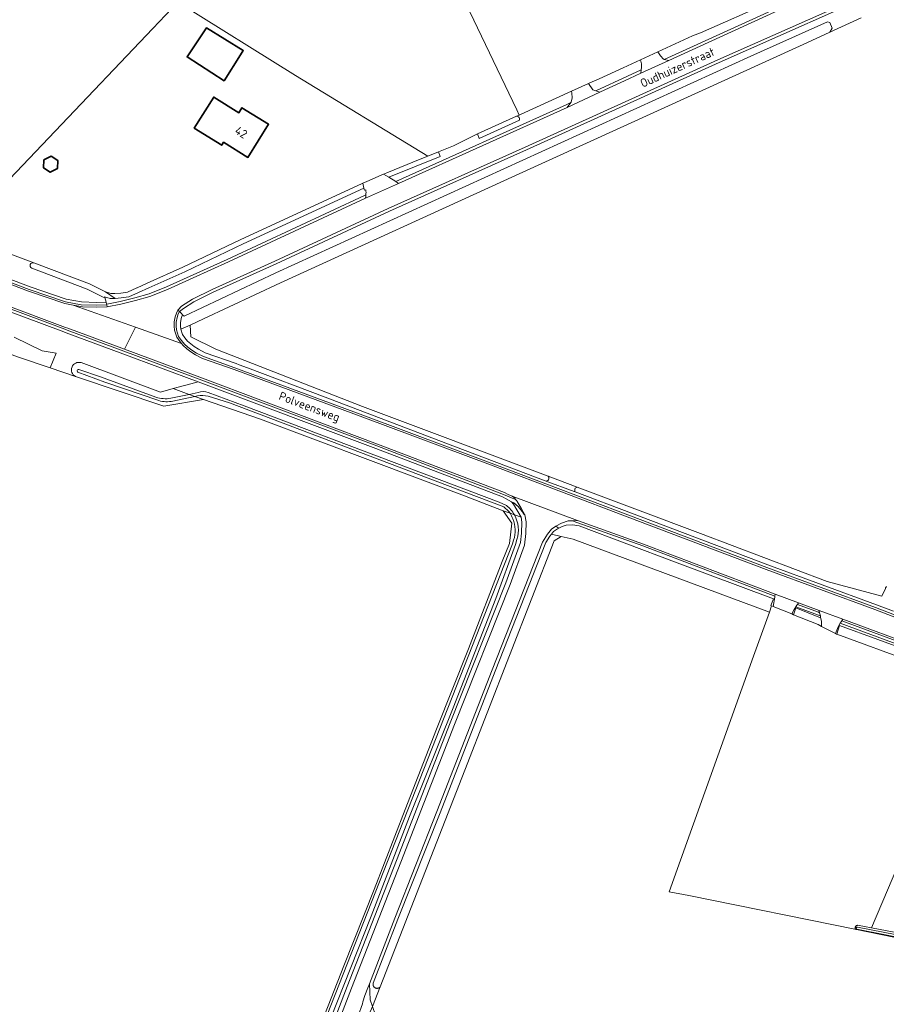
# Model space of a CAD drawing. Extents: x 199200 to 204075, y 460125 to 464703.
# Tile 92 of 174: x 201631 to 201813, y 463666 to 463873. Entities that reach past the tile are written whole.
import ezdxf
from ezdxf.enums import TextEntityAlignment as Align

# ---------------------------------------------------------------- set-up
doc = ezdxf.new("R2010")
doc.units = 0
for name, color, linetype, lineweight in [('B-WE-GR-GRAS-GV', 60, 'Continuous', 13), ('B-WE-OG-BEBOUWING-GV', 7, 'Continuous', 35), ('B-WE-OG-BEBOUWING-T18', 10, 'Continuous', 18), ('B-WE-OG-TERREIN_CULTUURSCHEIDING-GV', 7, 'Continuous', 18), ('B-WE-OG-TERREIN_ERF-GV', 7, 'Continuous', 18), ('B-WE-OG-TOPOGRAFIE-T18', 10, 'Continuous', 18), ('B-WE-OG-WATER_GREPPEL-GV', 160, 'Continuous', 18), ('B-WE-OG-WATER_SLOOT-GV', 120, 'Continuous', 18), ('B-WE-OG-WEG-GV', 7, 'Continuous', 18), ('B-WE-VH-VERHARDING_ASFALT-GV', 252, 'Continuous', 18), ('B-WE-VH-VERHARDING_BETONSTRAATSTEEN-GV', 252, 'Continuous', 18), ('B-WE-VH-VERHARDING_FUNDERING_ZAND-GV', 7, 'Continuous', 18), ('B-WE-VH-VERHARDING_GRASBETONSTEEN-GV', 70, 'Continuous', 18)]:
    doc.layers.add(name, color=color, linetype=linetype, lineweight=lineweight)
doc.styles.add('NLCS-ISO-M1000-T18', font='NLCS-ISO.ttf', dxfattribs={"height": 1.8})

msp = doc.modelspace()

# ---------------------------------------------------------------- linework, layer by layer
at = {"layer": 'B-WE-GR-GRAS-GV', "flags": 128}
for points in [[(201624.01, 463899.327), (201618.609, 463892.133), (201615.73, 463894.35), (201610.305, 463888.167), (201594.946, 463870.48), (201579.459, 463852.914), (201577.545, 463850.761), (201576.115, 463848.673), (201576.788, 463847.971), (201577.872, 463846.84), (201581.578, 463843.302), (201585.097, 463840.519), (201587.963, 463839.01), (201591.91, 463837.648), (201598.162, 463835.204), (201612.333, 463829.436), (201617.347, 463827.536), (201658.465, 463870.671), (201662.482, 463874.886), (201655.213, 463879.39), (201655.764, 463880.117), (201647.95, 463884.748), (201647.553, 463884.312)], [(201881.506, 463667.801), (201882.195, 463669.966), (201882.965, 463673.381), (201888.89, 463688.711), (201894.725, 463707.569), (201894.726, 463707.863), (201894.713, 463707.922), (201893.612, 463708.428), (201883.399, 463712.074), (201869.901, 463717.244), (201847.003, 463725.86), (201830.941, 463732.012), (201809.551, 463681.694), (201845.081, 463674.956)]]:
    msp.add_lwpolyline(points, close=True, dxfattribs=at)
for points in [[(201663.742, 463876.207), (201688.504, 463860.777), (201716.276, 463843.828), (201718.538, 463844.737), (201721.688, 463846.002), (201726.765, 463848.561), (201734.938, 463852.256), (201735.479, 463852.501), (201734.985, 463853.57), (201717.721, 463889.725)], [(201642.22, 463797.58), (201636.915, 463799.364), (201630.484, 463801.526), (201573.731, 463821.925), (201554.679, 463830.311), (201544.916, 463835.121), (201503.245, 463866.534), (201489.514, 463874.154), (201481.812, 463875.867), (201473.324, 463876.588), (201466.595, 463877.159)], [(201807.396, 463872.96), (201800.798, 463869.912), (201795.185, 463867.319), (201734.728, 463839.802), (201685.317, 463817.246), (201669.177, 463809.706), (201666.323, 463808.362), (201666.505, 463805.884), (201671.734, 463803.319), (201702.577, 463791.289), (201741.6, 463776.61), (201747.684, 463774.322), (201773.618, 463764.566), (201800.206, 463754.522), (201811.722, 463751.431), (201812.468, 463753.044), (201812.492, 463753.091), (201812.532, 463753.162), (201812.575, 463753.23), (201812.621, 463753.296), (201812.671, 463753.36), (201812.723, 463753.421)], [(201679.84, 463626.399), (201685.043, 463639.87), (201691.93, 463656.585), (201698.637, 463673.745), (201705.045, 463689.787), (201711.571, 463706.582), (201718.133, 463723.488), (201724.831, 463740.347), (201731.92, 463758.673), (201733.471, 463762.487), (201733.935, 463766.765), (201732.116, 463769.346), (201724.014, 463772.518), (201704.261, 463779.925), (201681.155, 463788.614), (201669.182, 463792.727), (201660.803, 463791.333), (201642.22, 463797.58)], [(201880.828, 463666.112), (201806.373, 463681.34), (201771.183, 463688.537), (201767.029, 463689.316), (201784.789, 463738.833), (201788.105, 463748.076), (201746.841, 463763.414), (201744.328, 463763.943), (201742.872, 463763.017), (201724.087, 463714.863), (201706.307, 463669.33), (201704.689, 463665.188), (201705.314, 463663.362), (201706.693, 463661.703), (201709.013, 463659.834), (201709.708, 463659.658), (201720.283, 463657.3), (201734.373, 463654.435), (201751.404, 463650.893), (201762.239, 463648.705), (201765.29, 463647.983), (201818.458, 463635.459)]]:
    msp.add_lwpolyline(points, dxfattribs=at)
at = {"layer": 'B-WE-OG-BEBOUWING-GV', "flags": 128}
for points in [[(201673.516, 463859.666), (201676.934, 463865.142), (201677.5, 463866.048), (201669.805, 463870.799), (201665.693, 463864.72)], [(201667.219, 463849.745), (201672.981, 463846.149), (201673.373, 463846.777), (201678.484, 463843.588), (201682.829, 463850.552), (201677.228, 463854.047), (201676.572, 463852.995), (201671.299, 463856.285)], [(201637.113, 463843.83), (201635.621, 463843.069), (201635.534, 463841.396), (201636.939, 463840.484), (201638.432, 463841.245), (201638.519, 463842.918)]]:
    msp.add_lwpolyline(points, close=True, dxfattribs=at)
at = {"layer": 'B-WE-OG-TERREIN_CULTUURSCHEIDING-GV', "flags": 128}
for points in [[(201815.181, 463880.308), (201777.525, 463863.555), (201737.035, 463845.201), (201737.032, 463845.199), (201708.213, 463832.287), (201684.405, 463821.24), (201684.398, 463821.237), (201671.207, 463815.31), (201667.134, 463813.274), (201664.933, 463811.863), (201664.072, 463811.213), (201664.221, 463811.064), (201664.519, 463810.767), (201664.742, 463810.543), (201665.063, 463810.223), (201684.329, 463819.361), (201784.207, 463864.902), (201800.338, 463872.11), (201800.764, 463871.935), (201801.316, 463870.776), (201800.798, 463869.912), (201807.396, 463872.96)], [(201543.256, 463871.856), (201548.726, 463866.723), (201555.523, 463860.173), (201558.528, 463857.247), (201560.787, 463855.046), (201564.555, 463850.838), (201565.557, 463849.718), (201567.692, 463847.702), (201571.658, 463844.471), (201574.539, 463842.188), (201576.882, 463840.683), (201583.734, 463836.291), (201592.016, 463832.402), (201593.495, 463831.707), (201613.077, 463823.859), (201632.701, 463816.431), (201640.262, 463813.84), (201643.521, 463813.229), (201646.626, 463813.129), (201648.662, 463813.191), (201648.415, 463814.131), (201648.085, 463814.225), (201644.676, 463815.943), (201633.038, 463820.329)], [(201745.346, 463854.62), (201746.382, 463855.104), (201746.434, 463855.172), (201746.674, 463856.136), (201746.554, 463857.122), (201746.476, 463857.51), (201735.913, 463852.697), (201735.479, 463852.501), (201734.938, 463852.256)], [(201735.556, 463851.409), (201727.075, 463847.567), (201726.765, 463848.561), (201721.688, 463846.002), (201718.538, 463844.737), (201718.925, 463843.774), (201708.07, 463839.414), (201709.545, 463838.519), (201745.346, 463854.62)], [(201633.455, 463821.444), (201628.418, 463823.343), (201618.11, 463827.248), (201617.999, 463827.29), (201617.347, 463827.536), (201612.333, 463829.436), (201612.073, 463828.272), (201597.722, 463834.114), (201591.502, 463836.551), (201587.494, 463837.938), (201584.45, 463839.534), (201580.811, 463842.398), (201576.993, 463846.048), (201575.022, 463848.864)], [(201703.288, 463836.812), (201702.964, 463836.74), (201702.87, 463837.157), (201677.462, 463825.417), (201665.204, 463819.581), (201657.629, 463816.178), (201655.498, 463815.212), (201653.445, 463814.289), (201651.854, 463814.065), (201650.559, 463813.965), (201649.553, 463813.969), (201648.369, 463814.307), (201648.415, 463814.131), (201648.662, 463813.191), (201648.766, 463812.793), (201648.856, 463812.796), (201651.658, 463813.335), (201654.685, 463814.116), (201657.694, 463814.967), (201661.379, 463816.387), (201674.134, 463822.175), (201702.977, 463835.566), (201702.984, 463835.569)], [(201643.404, 463800.479), (201660.086, 463794.284), (201662.742, 463795.012), (201667.567, 463796.336), (201668.037, 463796.465), (201652.212, 463802.336), (201640.291, 463806.76), (201639.792, 463806.946), (201613.819, 463816.641), (201591.924, 463824.952), (201581.847, 463829.491), (201576.457, 463832.464), (201575.859, 463832.794), (201574.83, 463833.222), (201574.762, 463833.243), (201572.445, 463834.092), (201569.965, 463834.296), (201566.668, 463834.342), (201566.749, 463834.941)], [(201702.984, 463835.569), (201703.293, 463835.708)], [(201629.375, 463805.803), (201635.227, 463802.95), (201638.188, 463802.453), (201636.915, 463799.364)], [(201636.915, 463799.364), (201642.22, 463797.58)], [(201747.684, 463774.322), (201741.6, 463776.61)], [(201740.939, 463775.623), (201747.08, 463773.395), (201747.296, 463773.313)]]:
    msp.add_lwpolyline(points, dxfattribs=at)
for points in [[(201792.429, 463878.11), (201788.248, 463876.211), (201773.599, 463869.776), (201771.903, 463869.158), (201764.611, 463865.784), (201765.19, 463864.939), (201765.852, 463864.215), (201765.988, 463864.182), (201794.004, 463876.968), (201793.572, 463877.278)], [(201761.218, 463863.295), (201760.988, 463864.108), (201757.34, 463862.419), (201752.322, 463860.142), (201750.337, 463859.269), (201750.096, 463859.159), (201750.975, 463857.766), (201751.624, 463857.554), (201758.268, 463860.659), (201758.273, 463860.661), (201761.167, 463861.982), (201761.23, 463862.498)], [(201798.217, 463747.464), (201793.856, 463749.072), (201793.644, 463749.15), (201793.292, 463748.606), (201792.79, 463747.672), (201793.186, 463747.513), (201793.622, 463748.938), (201798.819, 463746.84), (201798.858, 463747.012), (201798.808, 463747.246)], [(201819.088, 463739.768), (201802.993, 463745.702), (201802.548, 463744.988), (201801.967, 463743.547), (201802.226, 463743.412), (201802.247, 463743.404), (201802.274, 463743.394), (201802.821, 463745.226), (201818.938, 463739.361)]]:
    msp.add_lwpolyline(points, close=True, dxfattribs=at)
at = {"layer": 'B-WE-OG-TERREIN_CULTUURSCHEIDING-GV'}
for points in [[(201734.938, 463852.256, -0.5511521), (201735.556, 463851.409)], [(201703.293, 463835.708, 0.0298907), (201703.288, 463836.812)], [(201633.038, 463820.329, -0.9463177), (201633.455, 463821.444)], [(201642.22, 463797.58, -0.8988796), (201643.404, 463800.479)], [(201741.6, 463776.61, -0.7814627), (201740.939, 463775.623)], [(201747.296, 463773.313, -0.5449294), (201747.684, 463774.322)]]:
    msp.add_lwpolyline(points, format="xyb", dxfattribs=at)
at = {"layer": 'B-WE-OG-TERREIN_ERF-GV', "flags": 128}
for points in [[(201717.721, 463889.725), (201734.985, 463853.57), (201735.479, 463852.501), (201735.913, 463852.697), (201746.476, 463857.51), (201750.096, 463859.159), (201750.337, 463859.269), (201752.322, 463860.142), (201757.34, 463862.419), (201760.988, 463864.108), (201764.611, 463865.784), (201771.903, 463869.158), (201773.599, 463869.776), (201788.248, 463876.211)], [(201628.418, 463823.343), (201633.455, 463821.444), (201645.155, 463817.034), (201648.52, 463815.339), (201649.7, 463815.002), (201650.522, 463814.999), (201651.742, 463815.093), (201653.155, 463815.292), (201655.112, 463816.172), (201655.188, 463816.206), (201657.319, 463817.172), (201664.77, 463820.519), (201677.023, 463826.352), (201702.35, 463838.054), (201702.64, 463838.18), (201703.512, 463838.56), (201706.484, 463839.855), (201706.983, 463840.072), (201707.669, 463840.371), (201714.707, 463843.198), (201716.276, 463843.828), (201688.504, 463860.777), (201663.742, 463876.207)], [(201662.482, 463874.886), (201658.465, 463870.671), (201617.347, 463827.536)], [(201818.283, 463737.569), (201802.274, 463743.394), (201802.247, 463743.404), (201802.226, 463743.412), (201801.967, 463743.547), (201799.065, 463745.057), (201798.356, 463745.426), (201793.186, 463747.513), (201792.79, 463747.672), (201788.887, 463749.248), (201788.864, 463749.257), (201788.571, 463749.376), (201788.105, 463748.076), (201784.789, 463738.833), (201767.029, 463689.316), (201771.183, 463688.537), (201806.373, 463681.34), (201806.336, 463681.364), (201806.301, 463681.392), (201806.269, 463681.422), (201806.24, 463681.456), (201806.214, 463681.492), (201806.192, 463681.53), (201806.173, 463681.569), (201806.157, 463681.611), (201806.146, 463681.654), (201806.138, 463681.697), (201806.135, 463681.741), (201806.135, 463681.785), (201806.139, 463681.829), (201806.148, 463681.873), (201806.16, 463681.915), (201806.176, 463681.956), (201806.195, 463681.996), (201806.218, 463682.034), (201806.245, 463682.069), (201806.274, 463682.102), (201806.307, 463682.132), (201806.342, 463682.159), (201806.379, 463682.183), (201806.418, 463682.203), (201806.459, 463682.22), (201806.501, 463682.233), (201806.545, 463682.242), (201806.589, 463682.247), (201806.626, 463682.248), (201809.551, 463681.694), (201830.941, 463732.012)]]:
    msp.add_lwpolyline(points, dxfattribs=at)
for points in [[(201665.693, 463864.72), (201669.805, 463870.799), (201677.5, 463866.048), (201676.934, 463865.142), (201673.516, 463859.666)], [(201667.219, 463849.745), (201671.299, 463856.285), (201676.572, 463852.995), (201677.228, 463854.047), (201682.829, 463850.552), (201678.484, 463843.588), (201673.373, 463846.777), (201672.981, 463846.149)], [(201638.519, 463842.918), (201638.432, 463841.245), (201636.939, 463840.484), (201635.534, 463841.396), (201635.621, 463843.069), (201637.113, 463843.83)]]:
    msp.add_lwpolyline(points, close=True, dxfattribs=at)
at = {"layer": 'B-WE-OG-WATER_GREPPEL-GV', "flags": 128}
for points in [[(201666.323, 463808.362), (201669.177, 463809.706), (201685.317, 463817.246), (201734.728, 463839.802), (201795.185, 463867.319), (201800.798, 463869.912), (201801.316, 463870.776), (201800.764, 463871.935), (201800.338, 463872.11), (201784.207, 463864.902), (201684.329, 463819.361), (201665.063, 463810.223), (201664.742, 463810.543), (201664.678, 463810.414), (201664.479, 463809.758), (201664.302, 463808.859), (201664.286, 463808.166), (201664.36, 463807.532)], [(201706.983, 463840.072), (201708.07, 463839.414), (201718.925, 463843.774), (201718.538, 463844.737), (201716.276, 463843.828), (201714.707, 463843.198), (201707.669, 463840.371)], [(201798.858, 463747.012), (201798.819, 463746.84), (201793.622, 463748.938), (201793.186, 463747.513), (201798.356, 463745.426), (201799.065, 463745.057), (201799.077, 463745.469), (201799.055, 463746.086)], [(201895.852, 463708.158), (201897.193, 463708.436), (201897.049, 463709.098), (201896.387, 463709.939), (201894.568, 463710.775), (201884.278, 463714.448), (201870.8, 463719.612), (201847.902, 463728.228), (201832.807, 463734.008), (201819.925, 463738.804), (201818.877, 463739.194), (201818.938, 463739.361), (201802.821, 463745.226), (201802.274, 463743.394), (201818.283, 463737.569), (201819.537, 463737.24), (201831.302, 463732.861), (201830.941, 463732.012), (201847.003, 463725.86), (201869.901, 463717.244), (201883.399, 463712.074), (201893.612, 463708.428), (201894.713, 463707.922)]]:
    msp.add_lwpolyline(points, close=True, dxfattribs=at)
for points in [[(201734.938, 463852.256), (201726.765, 463848.561)], [(201726.765, 463848.561), (201727.075, 463847.567), (201735.556, 463851.409)], [(201741.6, 463776.61), (201702.577, 463791.289), (201671.734, 463803.319), (201666.505, 463805.884), (201666.323, 463808.362), (201664.36, 463807.532), (201664.703, 463806.398), (201665.252, 463805.668), (201665.788, 463805.007), (201666.462, 463804.414), (201667.211, 463803.837), (201668.099, 463803.273), (201669.481, 463802.563), (201675.991, 463800.269), (201676.007, 463800.264), (201676.655, 463800.035), (201678.364, 463799.389), (201694.736, 463793.207), (201720.05, 463783.572), (201740.939, 463775.623)], [(201630.484, 463801.526), (201636.915, 463799.364), (201638.188, 463802.453), (201635.227, 463802.95), (201629.375, 463805.803)], [(201659.132, 463793.224), (201647.479, 463797.469), (201642.972, 463799)], [(201642.765, 463798.471), (201648.423, 463796.401), (201659.787, 463792.519)], [(201666.132, 463793.81), (201662.291, 463792.983)], [(201662.697, 463792.412), (201667.33, 463793.384), (201666.132, 463793.81)], [(201668.011, 463794.214), (201666.132, 463793.81), (201667.33, 463793.384)], [(201667.33, 463793.384), (201667.909, 463793.506)], [(201670.109, 463793.458), (201674.593, 463792.014), (201700.124, 463782.341), (201726.558, 463772.326), (201732.253, 463770.147)], [(201732.829, 463770.469), (201731.312, 463771.128), (201706.092, 463780.666), (201677.682, 463791.366), (201670.125, 463794.198)], [(201812.575, 463753.23), (201812.532, 463753.162), (201812.492, 463753.091), (201812.468, 463753.044), (201811.722, 463751.431), (201800.206, 463754.522), (201773.618, 463764.566), (201747.684, 463774.322)], [(201747.296, 463773.313), (201759.116, 463768.822), (201787.794, 463757.973), (201810.595, 463749.561), (201814.151, 463748.235)], [(201734.505, 463768.489), (201733.58, 463768.821)], [(201733.58, 463768.821), (201734.505, 463768.489)], [(201734.341, 463763.148), (201734.068, 463762.394), (201679.853, 463624.645), (201677.06, 463621.254), (201676.348, 463620.931)], [(201676.63, 463620.087), (201677.632, 463620.532), (201679.812, 463623.091), (201680.713, 463624.622), (201686.411, 463638.93), (201695.859, 463662.574), (201704.357, 463684.166), (201712.436, 463705.097), (201721.605, 463727.939), (201730.588, 463750.908), (201734.712, 463762.255), (201735.032, 463763.329)], [(201812.723, 463753.421), (201812.671, 463753.36), (201812.621, 463753.296), (201812.575, 463753.23)]]:
    msp.add_lwpolyline(points, dxfattribs=at)
at = {"layer": 'B-WE-OG-WATER_GREPPEL-GV'}
for points in [[(201735.556, 463851.409, 0.5511521), (201734.938, 463852.256)], [(201642.972, 463799, 1.0988235), (201642.765, 463798.471)], [(201662.291, 463792.983, -0.1186699), (201659.132, 463793.224)], [(201667.909, 463793.506, -0.0608802), (201670.109, 463793.458)], [(201670.125, 463794.198, 0.2014962), (201668.011, 463794.214)], [(201659.787, 463792.519, 0.146714), (201662.697, 463792.412)], [(201740.939, 463775.623, 0.7814627), (201741.6, 463776.61)], [(201747.684, 463774.322, 0.5449294), (201747.296, 463773.313)], [(201732.253, 463770.147, -0.0896702), (201733.58, 463768.821)], [(201734.505, 463768.489, 0.099013), (201732.829, 463770.469)], [(201733.58, 463768.821, -0.0624597), (201734.186, 463767.667)], [(201735.032, 463763.329, 0.2042784), (201734.505, 463768.489)], [(201734.186, 463767.667, -0.1776599), (201734.341, 463763.148)]]:
    msp.add_lwpolyline(points, format="xyb", dxfattribs=at)
at = {"layer": 'B-WE-OG-WATER_SLOOT-GV', "flags": 128}
for points in [[(201648.52, 463815.339), (201650.559, 463813.965), (201651.854, 463814.065), (201653.445, 463814.289), (201655.498, 463815.212), (201657.629, 463816.178), (201665.204, 463819.581), (201677.462, 463825.417), (201702.87, 463837.157), (201702.64, 463838.18), (201702.35, 463838.054), (201677.023, 463826.352), (201664.77, 463820.519), (201657.319, 463817.172), (201655.188, 463816.206), (201655.112, 463816.172), (201653.155, 463815.292), (201651.742, 463815.093), (201650.522, 463814.999), (201649.7, 463815.002)], [(201788.571, 463749.376), (201788.4, 463749.444), (201788.927, 463750.828), (201768.161, 463758.652), (201748.121, 463766.201), (201746.726, 463766.375), (201745.384, 463766.293), (201744.547, 463766.025), (201743.808, 463765.681), (201743.532, 463765.53), (201742.735, 463764.996), (201742.303, 463764.449), (201744.328, 463763.943), (201746.841, 463763.414), (201788.105, 463748.076)], [(201744.328, 463763.943), (201742.303, 463764.449), (201741.969, 463764.027), (201741.106, 463762.685), (201730.468, 463735.636), (201718.889, 463705.903), (201709.997, 463683.507), (201704.83, 463670.116), (201704.819, 463670.078), (201704.805, 463670.021), (201704.796, 463669.964), (201704.79, 463669.906), (201704.789, 463669.848), (201704.791, 463669.79), (201704.797, 463669.732), (201704.808, 463669.674), (201704.822, 463669.618), (201704.84, 463669.562), (201704.862, 463669.508), (201704.888, 463669.456), (201704.917, 463669.405), (201704.949, 463669.357), (201704.985, 463669.311), (201705.023, 463669.267), (201705.065, 463669.227), (201705.109, 463669.189), (201705.156, 463669.154), (201705.205, 463669.123), (201705.257, 463669.095), (201705.309, 463669.07), (201705.364, 463669.05), (201705.42, 463669.033), (201705.477, 463669.02), (201705.534, 463669.011), (201705.592, 463669.006), (201705.65, 463669.004), (201705.709, 463669.007), (201705.766, 463669.014), (201705.824, 463669.025), (201705.88, 463669.04), (201705.935, 463669.058), (201705.989, 463669.08), (201706.041, 463669.106), (201706.092, 463669.136), (201706.14, 463669.169), (201706.186, 463669.205), (201706.229, 463669.244), (201706.269, 463669.286), (201706.307, 463669.33), (201724.087, 463714.863), (201742.872, 463763.017)]]:
    msp.add_lwpolyline(points, close=True, dxfattribs=at)
at = {"layer": 'B-WE-OG-WATER_SLOOT-GV'}
for points in [[(201633.455, 463821.444, 0.9463177), (201633.038, 463820.329)], [(201643.404, 463800.479, 0.8988796), (201642.22, 463797.58)], [(201642.765, 463798.471, -1.0988235), (201642.972, 463799)], [(201659.132, 463793.224, 0.1186699), (201662.291, 463792.983)], [(201670.109, 463793.458, 0.0608802), (201667.909, 463793.506)], [(201668.011, 463794.214, -0.2014962), (201670.125, 463794.198)], [(201662.697, 463792.412, -0.146714), (201659.787, 463792.519)], [(201733.58, 463768.821, 0.0896702), (201732.253, 463770.147)], [(201732.829, 463770.469, -0.099013), (201734.505, 463768.489)], [(201734.186, 463767.667, 0.0624597), (201733.58, 463768.821)], [(201734.505, 463768.489, -0.2042784), (201735.032, 463763.329)], [(201734.341, 463763.148, 0.1776599), (201734.186, 463767.667)], [(201806.505, 463681.471, -0.9614856), (201806.598, 463681.869)], [(201806.598, 463681.869, 0.9614856), (201806.505, 463681.471)]]:
    msp.add_lwpolyline(points, format="xyb", dxfattribs=at)
at = {"layer": 'B-WE-OG-WATER_SLOOT-GV', "flags": 128}
for points in [[(201633.038, 463820.329), (201644.676, 463815.943), (201648.085, 463814.225), (201648.415, 463814.131), (201648.369, 463814.307), (201649.553, 463813.969), (201650.559, 463813.965)], [(201650.559, 463813.965), (201648.52, 463815.339), (201645.155, 463817.034), (201633.455, 463821.444)], [(201642.972, 463799), (201647.479, 463797.469), (201659.132, 463793.224)], [(201662.742, 463795.012), (201660.086, 463794.284), (201643.404, 463800.479)], [(201642.22, 463797.58), (201660.803, 463791.333), (201669.182, 463792.727), (201667.33, 463793.384)], [(201659.787, 463792.519), (201648.423, 463796.401), (201642.765, 463798.471)], [(201662.291, 463792.983), (201666.132, 463793.81), (201662.742, 463795.012)], [(201735.923, 463767.98), (201734.279, 463770.756), (201733.911, 463771.252), (201732.773, 463771.887), (201732.001, 463772.245), (201705.388, 463782.403), (201668.61, 463796.252), (201668.037, 463796.465), (201667.567, 463796.336), (201662.742, 463795.012), (201666.132, 463793.81)], [(201667.33, 463793.384), (201662.697, 463792.412)], [(201666.132, 463793.81), (201668.011, 463794.214)], [(201667.909, 463793.506), (201667.33, 463793.384), (201669.182, 463792.727), (201681.155, 463788.614), (201704.261, 463779.925), (201724.014, 463772.518), (201732.116, 463769.346), (201733.58, 463768.821)], [(201732.253, 463770.147), (201726.558, 463772.326), (201700.124, 463782.341), (201674.593, 463792.014), (201670.109, 463793.458)], [(201670.125, 463794.198), (201677.682, 463791.366), (201706.092, 463780.666), (201731.312, 463771.128), (201732.829, 463770.469)], [(201676.232, 463619.593), (201677.016, 463619.754), (201677.879, 463620.127), (201678.199, 463620.387), (201679.7, 463621.837), (201681.134, 463623.962), (201682.632, 463626.295), (201684.151, 463629.996), (201690.621, 463646.59), (201699.34, 463669.396), (201709.727, 463695.893), (201721.002, 463724.765), (201732.688, 463754.192), (201735.801, 463762.666), (201736.004, 463764.617), (201736.085, 463766.949), (201735.923, 463767.98)], [(201732.116, 463769.346), (201733.935, 463766.765), (201733.471, 463762.487), (201731.92, 463758.673), (201724.831, 463740.347), (201718.133, 463723.488), (201711.571, 463706.582), (201705.045, 463689.787), (201698.637, 463673.745), (201691.93, 463656.585), (201685.043, 463639.87), (201679.84, 463626.399)], [(201733.58, 463768.821), (201732.116, 463769.346)], [(201734.505, 463768.489), (201735.923, 463767.98)], [(201735.923, 463767.98), (201734.505, 463768.489)], [(201676.348, 463620.931), (201677.06, 463621.254), (201679.853, 463624.645), (201734.068, 463762.394), (201734.341, 463763.148)], [(201735.032, 463763.329), (201734.712, 463762.255), (201730.588, 463750.908), (201721.605, 463727.939), (201712.436, 463705.097), (201704.357, 463684.166), (201695.859, 463662.574), (201686.411, 463638.93), (201680.713, 463624.622), (201679.812, 463623.091), (201677.632, 463620.532), (201676.63, 463620.087)], [(201845.081, 463674.956), (201809.551, 463681.694), (201806.626, 463682.248), (201806.589, 463682.247), (201806.545, 463682.242), (201806.501, 463682.233), (201806.459, 463682.22), (201806.418, 463682.203), (201806.379, 463682.183), (201806.342, 463682.159), (201806.307, 463682.132), (201806.274, 463682.102), (201806.245, 463682.069), (201806.218, 463682.034), (201806.195, 463681.996), (201806.176, 463681.956), (201806.16, 463681.915), (201806.148, 463681.873), (201806.139, 463681.829), (201806.135, 463681.785), (201806.135, 463681.741), (201806.138, 463681.697), (201806.146, 463681.654), (201806.157, 463681.611), (201806.173, 463681.569), (201806.192, 463681.53), (201806.214, 463681.492), (201806.24, 463681.456), (201806.269, 463681.422), (201806.301, 463681.392), (201806.336, 463681.364), (201806.373, 463681.34), (201880.828, 463666.112)], [(201806.505, 463681.471), (201818.863, 463678.988), (201839.452, 463674.89), (201864.389, 463670.064), (201880.215, 463666.983), (201881.063, 463666.697), (201881.269, 463667.211), (201872.635, 463669.06), (201848.184, 463673.653), (201825.644, 463678.164), (201806.598, 463681.869)], [(201881.063, 463666.697), (201880.215, 463666.983), (201864.389, 463670.064), (201839.452, 463674.89), (201818.863, 463678.988), (201806.505, 463681.471)], [(201806.598, 463681.869), (201825.644, 463678.164)]]:
    msp.add_lwpolyline(points, dxfattribs=at)
at = {"layer": 'B-WE-OG-WEG-GV', "flags": 128}
for points in [[(201814.937, 463880.856), (201777.279, 463864.102), (201736.787, 463845.747), (201707.964, 463832.833), (201684.152, 463821.784), (201670.95, 463815.852), (201666.837, 463813.796), (201664.555, 463812.333), (201663.816, 463811.595), (201663.774, 463811.511), (201664.072, 463811.213), (201664.933, 463811.863), (201667.134, 463813.274), (201671.207, 463815.31), (201684.398, 463821.237), (201684.405, 463821.24), (201708.213, 463832.287), (201737.032, 463845.199), (201737.035, 463845.201), (201777.525, 463863.555), (201815.181, 463880.308)], [(201702.984, 463835.569), (201702.977, 463835.566), (201674.134, 463822.175), (201661.379, 463816.387), (201657.694, 463814.967), (201654.685, 463814.116), (201651.658, 463813.335), (201648.856, 463812.796), (201648.766, 463812.793), (201648.818, 463812.595), (201648.922, 463812.198), (201651.79, 463812.749), (201652.908, 463813.038), (201654.842, 463813.537), (201657.884, 463814.397), (201661.611, 463815.833), (201666.975, 463818.267), (201674.384, 463821.63), (201703.23, 463835.022)], [(201703.293, 463835.708), (201702.984, 463835.569)], [(201612.859, 463823.3), (201632.498, 463815.866), (201640.108, 463813.259), (201643.455, 463812.631), (201646.625, 463812.529), (201648.818, 463812.595), (201648.766, 463812.793), (201648.662, 463813.191), (201646.626, 463813.129), (201643.521, 463813.229), (201640.262, 463813.84), (201632.701, 463816.431), (201613.077, 463823.859)], [(201613.819, 463816.641), (201639.792, 463806.946), (201640.291, 463806.76), (201652.212, 463802.336), (201668.037, 463796.465), (201668.61, 463796.252), (201705.388, 463782.403), (201732.001, 463772.245), (201732.773, 463771.887), (201733.911, 463771.252), (201734.347, 463771.019), (201735.282, 463770.238), (201736.159, 463769.176), (201736.406, 463768.675), (201736.724, 463768.514), (201735.92, 463769.872), (201735.081, 463771.289), (201734.981, 463771.424), (201734.762, 463771.719), (201733.901, 463772.041), (201733.021, 463772.433), (201732.234, 463772.798), (201705.601, 463782.964), (201668.82, 463796.814), (201652.421, 463802.899), (201640.501, 463807.322), (201640.001, 463807.508), (201614.03, 463817.203)], [(201814.151, 463748.235), (201810.595, 463749.561), (201787.794, 463757.973), (201759.116, 463768.822), (201747.296, 463773.313), (201747.08, 463773.395), (201740.939, 463775.623), (201720.05, 463783.572), (201694.736, 463793.207), (201678.364, 463799.389), (201676.655, 463800.035), (201676.007, 463800.264), (201675.991, 463800.269), (201669.481, 463802.563), (201668.099, 463803.273), (201667.211, 463803.837), (201666.462, 463804.414), (201665.788, 463805.007), (201665.252, 463805.668), (201664.703, 463806.398), (201664.36, 463807.532), (201664.286, 463808.166), (201664.302, 463808.859), (201664.479, 463809.758), (201664.678, 463810.414), (201664.742, 463810.543), (201664.519, 463810.767), (201664.221, 463811.064), (201664.072, 463811.213), (201663.839, 463810.749), (201663.605, 463809.975), (201663.404, 463808.957), (201663.385, 463808.125), (201663.475, 463807.348), (201663.888, 463805.985), (201664.542, 463805.114), (201665.136, 463804.381), (201665.89, 463803.719), (201666.694, 463803.099), (201667.652, 463802.491), (201669.125, 463801.735), (201675.712, 463799.413), (201675.72, 463799.41), (201702.672, 463789.409), (201730.191, 463779.17), (201730.194, 463779.169), (201741.103, 463775.024), (201758.903, 463768.261), (201787.584, 463757.411), (201810.375, 463749.002), (201843.872, 463736.117)], [(201691.518, 463646.244), (201700.237, 463669.049), (201710.622, 463695.543), (201721.897, 463724.413), (201733.586, 463753.849), (201736.623, 463762.115), (201736.877, 463764.557), (201736.962, 463767.003), (201736.724, 463768.514), (201736.406, 463768.675), (201736.159, 463769.176), (201735.282, 463770.238), (201734.347, 463771.019), (201733.911, 463771.252), (201734.279, 463770.756), (201735.923, 463767.98), (201736.085, 463766.949), (201736.004, 463764.617), (201735.801, 463762.666), (201732.688, 463754.192), (201721.002, 463724.765), (201709.727, 463695.893), (201699.34, 463669.396), (201690.621, 463646.59)]]:
    msp.add_lwpolyline(points, dxfattribs=at)
for points in [[(201794.655, 463876.606), (201794.294, 463876.76), (201794.004, 463876.968), (201765.988, 463864.182), (201766.933, 463863.954), (201789.179, 463874.107)], [(201752.458, 463857.282), (201753.494, 463857.766), (201758.522, 463860.115), (201758.684, 463860.189), (201761.081, 463861.283), (201761.167, 463861.982), (201758.273, 463860.661), (201758.268, 463860.659), (201751.624, 463857.554)], [(201710.167, 463838.142), (201745.596, 463854.075), (201746.382, 463855.104), (201745.346, 463854.62), (201709.545, 463838.519)], [(201743.808, 463765.681), (201743.187, 463766.097), (201742.28, 463765.488), (201741.429, 463764.412), (201740.377, 463762.775), (201729.805, 463735.894), (201718.227, 463706.166), (201709.334, 463683.766), (201704.015, 463669.979), (201704.212, 463666.581), (201704.689, 463665.188), (201706.307, 463669.33), (201706.269, 463669.286), (201706.229, 463669.244), (201706.186, 463669.205), (201706.14, 463669.169), (201706.092, 463669.136), (201706.041, 463669.106), (201705.989, 463669.08), (201705.935, 463669.058), (201705.88, 463669.04), (201705.824, 463669.025), (201705.766, 463669.014), (201705.709, 463669.007), (201705.65, 463669.004), (201705.592, 463669.006), (201705.534, 463669.011), (201705.477, 463669.02), (201705.42, 463669.033), (201705.364, 463669.05), (201705.309, 463669.07), (201705.257, 463669.095), (201705.205, 463669.123), (201705.156, 463669.154), (201705.109, 463669.189), (201705.065, 463669.227), (201705.023, 463669.267), (201704.985, 463669.311), (201704.949, 463669.357), (201704.917, 463669.405), (201704.888, 463669.456), (201704.862, 463669.508), (201704.84, 463669.562), (201704.822, 463669.618), (201704.808, 463669.674), (201704.797, 463669.732), (201704.791, 463669.79), (201704.789, 463669.848), (201704.79, 463669.906), (201704.796, 463669.964), (201704.805, 463670.021), (201704.819, 463670.078), (201704.83, 463670.116), (201709.997, 463683.507), (201718.889, 463705.903), (201730.468, 463735.636), (201741.106, 463762.685), (201741.969, 463764.027), (201742.303, 463764.449), (201742.735, 463764.996), (201743.532, 463765.53)], [(201746.197, 463767.231), (201745.808, 463767.215), (201744.407, 463766.765), (201743.187, 463766.097), (201743.808, 463765.681), (201744.547, 463766.025), (201745.384, 463766.293), (201746.726, 463766.375), (201748.121, 463766.201), (201768.161, 463758.652), (201788.927, 463750.828), (201788.4, 463749.444), (201788.571, 463749.376), (201788.864, 463749.257), (201788.887, 463749.248), (201789.23, 463751.202), (201789.265, 463751.403), (201761.495, 463761.956), (201747.601, 463766.92), (201746.711, 463767.253)], [(201798.71, 463747.707), (201798.661, 463747.939), (201798.425, 463748.027), (201793.979, 463749.666), (201793.867, 463749.493), (201793.644, 463749.15), (201793.856, 463749.072), (201798.217, 463747.464), (201798.808, 463747.246)], [(201819.226, 463740.143), (201819.295, 463740.331), (201803.317, 463746.222), (201803.209, 463746.049), (201802.993, 463745.702), (201819.088, 463739.768)]]:
    msp.add_lwpolyline(points, close=True, dxfattribs=at)
at = {"layer": 'B-WE-OG-WEG-GV'}
msp.add_lwpolyline([(201703.23, 463835.022, 0.0190575), (201703.293, 463835.708)], format="xyb", dxfattribs=at)
at = {"layer": 'B-WE-VH-VERHARDING_ASFALT-GV', "flags": 128}
for points in [[(201789.179, 463874.107), (201766.933, 463863.954), (201761.081, 463861.283), (201758.684, 463860.189), (201758.522, 463860.115), (201753.494, 463857.766), (201752.458, 463857.282), (201745.596, 463854.075), (201710.167, 463838.142), (201703.23, 463835.022), (201674.384, 463821.63), (201666.975, 463818.267), (201661.611, 463815.833), (201657.884, 463814.397), (201654.842, 463813.537), (201652.908, 463813.038), (201651.79, 463812.749), (201648.922, 463812.198), (201646.625, 463812.129), (201643.69, 463812.223), (201641.786, 463812.537), (201654.875, 463807.905), (201664.537, 463804.486), (201664.227, 463804.868), (201663.526, 463805.801), (201663.082, 463807.266), (201662.984, 463808.106), (201663.005, 463809.001), (201663.014, 463809.046), (201663.216, 463810.072), (201663.466, 463810.898), (201663.774, 463811.511), (201663.816, 463811.595), (201664.555, 463812.333), (201666.837, 463813.796), (201670.95, 463815.852), (201684.152, 463821.784), (201707.964, 463832.833), (201736.787, 463845.747), (201777.279, 463864.102), (201814.937, 463880.856)], [(201614.171, 463817.577), (201640.141, 463807.883), (201640.64, 463807.697), (201652.56, 463803.274), (201654.875, 463807.905), (201641.786, 463812.537), (201640.006, 463812.871), (201632.362, 463815.49), (201612.714, 463822.927)], [(201843.731, 463735.743), (201810.229, 463748.63), (201787.444, 463757.036), (201758.761, 463767.887), (201730.041, 463778.799), (201702.663, 463788.986), (201675.575, 463799.037), (201668.966, 463801.367), (201667.453, 463802.144), (201666.464, 463802.771), (201665.635, 463803.41), (201664.847, 463804.103), (201664.537, 463804.486), (201654.875, 463807.905), (201652.56, 463803.274), (201668.96, 463797.189), (201705.743, 463783.338), (201732.39, 463773.167), (201733.187, 463772.797), (201734.053, 463772.411), (201747.738, 463767.296), (201761.633, 463762.331), (201789.335, 463751.804), (201794.202, 463750.01), (201798.563, 463748.402), (201803.533, 463746.569), (201819.433, 463740.706)], [(201699.865, 463658.167), (201702.578, 463665.731), (201702.644, 463666.152), (201703.049, 463667.476), (201703.688, 463669.132), (201704.015, 463669.979), (201709.334, 463683.766), (201718.227, 463706.166), (201729.805, 463735.894), (201740.377, 463762.775), (201741.429, 463764.412), (201742.28, 463765.488), (201743.187, 463766.097), (201744.407, 463766.765), (201745.808, 463767.215), (201746.197, 463767.231), (201746.711, 463767.253), (201747.738, 463767.296), (201734.053, 463772.411), (201734.511, 463772.058), (201734.762, 463771.719), (201734.981, 463771.424), (201735.081, 463771.289), (201735.92, 463769.872), (201736.724, 463768.514), (201736.962, 463767.003), (201736.877, 463764.557), (201736.623, 463762.115), (201733.586, 463753.849), (201721.897, 463724.413), (201710.622, 463695.543), (201700.237, 463669.049), (201691.518, 463646.244)]]:
    msp.add_lwpolyline(points, dxfattribs=at)
at = {"layer": 'B-WE-VH-VERHARDING_BETONSTRAATSTEEN-GV', "flags": 128}
for points in [[(201761.167, 463861.982), (201761.081, 463861.283), (201766.933, 463863.954), (201765.988, 463864.182), (201765.852, 463864.215), (201765.19, 463864.939), (201764.611, 463865.784), (201760.988, 463864.108), (201761.218, 463863.295), (201761.23, 463862.498)], [(201752.458, 463857.282), (201751.624, 463857.554), (201750.975, 463857.766), (201750.096, 463859.159), (201746.476, 463857.51), (201746.554, 463857.122), (201746.674, 463856.136), (201746.434, 463855.172), (201746.382, 463855.104), (201745.596, 463854.075)], [(201704.689, 463665.188), (201704.212, 463666.581), (201704.015, 463669.979), (201703.688, 463669.132), (201703.049, 463667.476), (201702.644, 463666.152), (201702.578, 463665.731), (201699.865, 463658.167), (201699.531, 463657.669), (201701.424, 463657.595), (201701.606, 463658.081)]]:
    msp.add_lwpolyline(points, close=True, dxfattribs=at)
for points in [[(201703.512, 463838.56), (201702.64, 463838.18), (201702.87, 463837.157), (201702.964, 463836.74), (201703.288, 463836.812)], [(201703.23, 463835.022), (201710.167, 463838.142), (201709.545, 463838.519), (201708.07, 463839.414), (201706.983, 463840.072), (201706.484, 463839.855), (201703.512, 463838.56)]]:
    msp.add_lwpolyline(points, dxfattribs=at)
at = {"layer": 'B-WE-VH-VERHARDING_BETONSTRAATSTEEN-GV'}
for points in [[(201703.288, 463836.812, -0.0298907), (201703.293, 463835.708)], [(201703.293, 463835.708, -0.0190575), (201703.23, 463835.022)]]:
    msp.add_lwpolyline(points, format="xyb", dxfattribs=at)
at = {"layer": 'B-WE-VH-VERHARDING_FUNDERING_ZAND-GV', "flags": 128}
for points in [[(201789.265, 463751.403), (201789.23, 463751.202), (201788.887, 463749.248), (201792.79, 463747.672), (201793.292, 463748.606), (201793.644, 463749.15), (201793.867, 463749.493), (201793.979, 463749.666), (201794.202, 463750.01), (201789.335, 463751.804)], [(201798.71, 463747.707), (201798.808, 463747.246), (201798.858, 463747.012), (201799.055, 463746.086), (201799.077, 463745.469), (201799.065, 463745.057), (201801.967, 463743.547), (201802.548, 463744.988), (201802.993, 463745.702), (201803.209, 463746.049), (201803.317, 463746.222), (201803.533, 463746.569), (201798.563, 463748.402), (201798.661, 463747.939)]]:
    msp.add_lwpolyline(points, close=True, dxfattribs=at)
at = {"layer": 'B-WE-VH-VERHARDING_GRASBETONSTEEN-GV', "flags": 128}
for points in [[(201612.714, 463822.927), (201632.362, 463815.49), (201640.006, 463812.871), (201641.786, 463812.537), (201643.69, 463812.223), (201646.625, 463812.129), (201648.922, 463812.198), (201648.818, 463812.595), (201646.625, 463812.529), (201643.455, 463812.631), (201640.108, 463813.259), (201632.498, 463815.866), (201612.859, 463823.3)], [(201614.03, 463817.203), (201640.001, 463807.508), (201640.501, 463807.322), (201652.421, 463802.899), (201668.82, 463796.814), (201705.601, 463782.964), (201732.234, 463772.798), (201733.021, 463772.433), (201733.901, 463772.041), (201734.762, 463771.719), (201734.511, 463772.058), (201734.053, 463772.411), (201733.187, 463772.797), (201732.39, 463773.167), (201705.743, 463783.338), (201668.96, 463797.189), (201652.56, 463803.274), (201640.64, 463807.697), (201640.141, 463807.883), (201614.171, 463817.577)], [(201843.872, 463736.117), (201810.375, 463749.002), (201787.584, 463757.411), (201758.903, 463768.261), (201741.103, 463775.024), (201730.194, 463779.169), (201730.191, 463779.17), (201702.672, 463789.409), (201675.72, 463799.41), (201675.712, 463799.413), (201669.125, 463801.735), (201667.652, 463802.491), (201666.694, 463803.099), (201665.89, 463803.719), (201665.136, 463804.381), (201664.542, 463805.114), (201663.888, 463805.985), (201663.475, 463807.348), (201663.385, 463808.125), (201663.404, 463808.957), (201663.605, 463809.975), (201663.839, 463810.749), (201664.072, 463811.213), (201663.774, 463811.511), (201663.466, 463810.898), (201663.216, 463810.072), (201663.014, 463809.046), (201663.005, 463809.001), (201662.984, 463808.106), (201663.082, 463807.266), (201663.526, 463805.801), (201664.227, 463804.868), (201664.537, 463804.486), (201664.847, 463804.103), (201665.635, 463803.41), (201666.464, 463802.771), (201667.453, 463802.144), (201668.966, 463801.367), (201675.575, 463799.037), (201702.663, 463788.986), (201730.041, 463778.799), (201758.761, 463767.887), (201787.444, 463757.036), (201810.229, 463748.63), (201843.731, 463735.743)]]:
    msp.add_lwpolyline(points, dxfattribs=at)
for points in [[(201761.495, 463761.956), (201789.265, 463751.403), (201789.335, 463751.804), (201761.633, 463762.331), (201747.738, 463767.296), (201746.711, 463767.253), (201747.601, 463766.92)], [(201798.661, 463747.939), (201798.563, 463748.402), (201794.202, 463750.01), (201793.979, 463749.666), (201798.425, 463748.027)], [(201819.295, 463740.331), (201819.433, 463740.706), (201803.533, 463746.569), (201803.317, 463746.222)]]:
    msp.add_lwpolyline(points, close=True, dxfattribs=at)

# ---------------------------------------------------------------- texts
at = {"layer": 'B-WE-OG-BEBOUWING-T18', "style": 'NLCS-ISO-M1000-T18'}
msp.add_text('42', height=1.8, rotation=328, dxfattribs=at).set_placement((201677.068, 463848.874), align=Align.MIDDLE)
at = {"layer": 'B-WE-OG-TOPOGRAFIE-T18', "style": 'NLCS-ISO-M1000-T18'}
for s, rotation, p in [('Oudhuizerstraat', 24.4, (201768.755, 463862.51)), ('Polveensweg', 339.4, (201691.328, 463790.981))]:
    msp.add_text(s, height=1.8, rotation=rotation, dxfattribs=at).set_placement(p, align=Align.MIDDLE)

doc.saveas('drawing.dxf')
